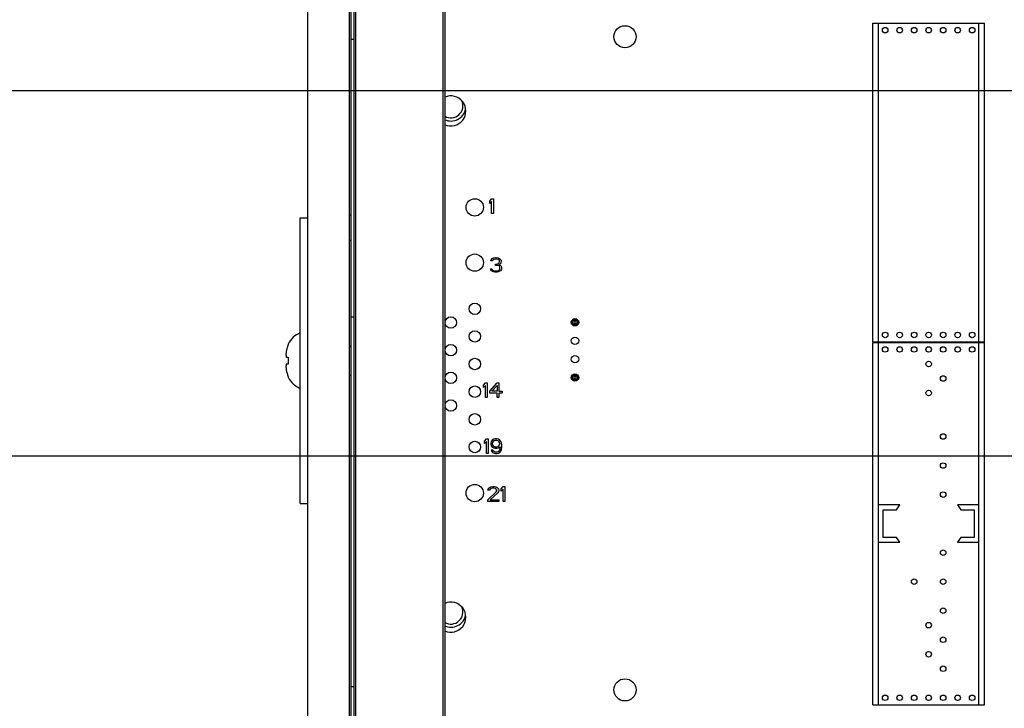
# Model space of a CAD drawing. Header units: inches. Extents: x 0 to 34, y 0 to 22.
# Tile 40 of 84: x 24.994 to 26.329, y 14.652 to 15.586. Entities that reach past the tile are written whole.
import ezdxf

# ---------------------------------------------------------------- set-up
doc = ezdxf.new("R2010")
doc.units = ezdxf.units.IN
doc.header["$LTSCALE"] = 1.87
doc.header["$MEASUREMENT"] = 0
doc.layers.get('0').update_dxf_attribs({"linetype": 'CONTINUOUS'})
doc.layers.add('COSMETIC', color=7, linetype='CONTINUOUS')
doc.layers.add('DIMENSIONS', color=7, linetype='CONTINUOUS')
doc.styles.get("Standard").update_dxf_attribs({"font": 'txt', "width": 0.8})
doc.dimstyles.new('DIMSTYLE_2', dxfattribs={"dimtxt": 0.125, "dimasz": 0.18, "dimexe": 0.18, "dimexo": 0.0625, "dimgap": 0.09, "dimtad": 0, "dimtih": 1, "dimtoh": 1, "dimlfac": 4, "dimzin": 4, "dimdsep": 46, "dimtxsty": 'STANDARD', "dimblk": '_FILLED', "dimblk1": '_FILLED', "dimblk2": '_FILLED', "dimcen": 0.09, "dimadec": 0, "dimazin": 0, "dimtp": 0.01, "dimtm": 0.01, "dimtfac": 1, "dimtofl": 0, "dimtmove": 0, "dimatfit": 3, "dimldrblk": '_FILLED', "dimfxl": 1, "dimtolj": 1, "dimtzin": 4, "dimarcsym": 0})

# ---------------------------------------------------------------- blocks, each defined once
blk = doc.blocks.new('_FILLED')
at = {"color": 0, "linetype": 'BYBLOCK'}
blk.add_solid([(0, 0), (-1, 0.1736), (-1, -0.1736)], dxfattribs=at)
blk = doc.blocks.new('*D7')
at = {"layer": 'DIMENSIONS', "color": 2, "linetype": 'CONTINUOUS'}
for p, q in [((24.6244, 14.5677), (24.6244, 14.9277)), ((25.4295, 14.5677), (24.4994, 14.5677)), ((25.3294, 14.2523), (24.4994, 14.2523)), ((24.6244, 14.2523), (24.6244, 13.8994)), ((24.6244, 13.8994), (24.4451, 13.8994))]:
    blk.add_line(p, q, dxfattribs=at)
at = {"layer": 'DIMENSIONS', "color": 2, "linetype": 'CONTINUOUS', "xscale": 0.18, "yscale": 0.18, "zscale": 0.18}
for p, rotation in [((24.6244, 14.5677), 270), ((24.6244, 14.2523), 90)]:
    blk.add_blockref('_FILLED', p, dxfattribs=dict(at, rotation=rotation))
at = {"layer": 'DIMENSIONS', "color": 2, "linetype": 'CONTINUOUS', "width": 0.8}
for s, p in [('1.26', (23.4576, 13.8369)), ('[', (23.9826, 13.8369)), ('32', (24.0826, 13.8369)), (']', (24.2826, 13.8369))]:
    blk.add_text(s, height=0.125, dxfattribs=at).set_placement(p)
blk = doc.blocks.new('*D22')
at = {"layer": 'DIMENSIONS', "color": 2, "linetype": 'CONTINUOUS'}
for p, q in [((24.6244, 16.7448), (24.443, 16.7448)), ((24.6244, 15.9948), (24.6244, 16.7448)), ((25.3219, 15.9948), (24.4994, 15.9948)), ((27.3126, 15.8929), (24.4994, 15.8929)), ((24.6244, 15.8929), (24.6244, 15.5329))]:
    blk.add_line(p, q, dxfattribs=at)
at = {"layer": 'DIMENSIONS', "color": 2, "linetype": 'CONTINUOUS', "xscale": 0.18, "yscale": 0.18, "zscale": 0.18}
for p, rotation in [((24.6244, 15.9948), 270), ((24.6244, 15.8929), 90)]:
    blk.add_blockref('_FILLED', p, dxfattribs=dict(at, rotation=rotation))
at = {"layer": 'DIMENSIONS', "color": 2, "linetype": 'CONTINUOUS', "width": 0.8}
for s, p in [('.41', (23.3555, 16.6823)), ('[', (23.7805, 16.6823)), ('10.4', (23.8805, 16.6823)), (']', (24.2805, 16.6823))]:
    blk.add_text(s, height=0.125, dxfattribs=at).set_placement(p)
blk = doc.blocks.new('*D23')
at = {"layer": 'DIMENSIONS', "color": 2, "linetype": 'CONTINUOUS'}
for p, q in [((23.6944, 15.9948), (23.6944, 16.3548)), ((25.3219, 15.9948), (23.5694, 15.9948)), ((28.2511, 15.4895), (23.5694, 15.4895)), ((23.6944, 15.4895), (23.6944, 15.1295))]:
    blk.add_line(p, q, dxfattribs=at)
at = {"layer": 'DIMENSIONS', "color": 2, "linetype": 'CONTINUOUS', "xscale": 0.18, "yscale": 0.18, "zscale": 0.18}
for p, rotation in [((23.6944, 15.9948), 270), ((23.6944, 15.4895), 90)]:
    blk.add_blockref('_FILLED', p, dxfattribs=dict(at, rotation=rotation))
at = {"layer": 'DIMENSIONS', "color": 2, "linetype": 'CONTINUOUS', "width": 0.8}
for s, p in [('2.02', (23.3944, 15.798)), ('[', (23.3944, 15.6105)), ('51.3', (23.4944, 15.6105)), (']', (23.8944, 15.6105))]:
    blk.add_text(s, height=0.125, dxfattribs=at).set_placement(p)
blk = doc.blocks.new('*D24')
at = {"layer": 'DIMENSIONS', "color": 2, "linetype": 'CONTINUOUS'}
for p, q in [((22.9444, 15.9948), (22.9444, 16.3548)), ((25.3219, 15.9948), (22.8194, 15.9948)), ((28.2796, 14.9938), (22.8194, 14.9938)), ((22.9444, 14.9938), (22.9444, 14.6338))]:
    blk.add_line(p, q, dxfattribs=at)
at = {"layer": 'DIMENSIONS', "color": 2, "linetype": 'CONTINUOUS', "xscale": 0.18, "yscale": 0.18, "zscale": 0.18}
for p, rotation in [((22.9444, 15.9948), 270), ((22.9444, 14.9938), 90)]:
    blk.add_blockref('_FILLED', p, dxfattribs=dict(at, rotation=rotation))
at = {"layer": 'DIMENSIONS', "color": 2, "linetype": 'CONTINUOUS', "width": 0.8}
for s, p in [('4.00', (22.5944, 15.3653)), ('[', (22.5944, 15.1778)), (']', (23.1944, 15.1778)), ('101.7', (22.6944, 15.1778))]:
    blk.add_text(s, height=0.125, dxfattribs=at).set_placement(p)

msp = doc.modelspace()

# ---------------------------------------------------------------- linework, layer by layer
at = {"color": 7, "linetype": 'CONTINUOUS'}
for p, q in [((25.38437, 14.25233), (25.38437, 15.99483)), ((25.44062, 15.99483), (25.44062, 14.25233)), ((25.44687, 15.97133), (25.44687, 14.26833)), ((25.44937, 15.96883), (25.44937, 14.27083)), ((25.44312, 15.14326), (25.44312, 15.89833)), ((25.56787, 15.77933), (25.56787, 14.46533)), ((25.57037, 15.77668), (25.57037, 14.48209)), ((26.151, 15.1491), (26.151, 15.58119)), ((26.151, 15.58119), (26.30257, 15.58119)), ((26.15875, 15.1491), (26.15875, 15.58119)), ((26.29482, 15.1491), (26.29482, 15.58119)), ((26.30257, 15.1491), (26.30257, 15.58119)), ((25.44312, 15.55958), (25.44687, 15.55958)), ((25.37437, 14.92983), (25.37437, 15.31733)), ((25.37437, 15.31733), (25.38437, 15.31733)), ((25.44312, 15.32108), (25.44062, 15.32108)), ((25.44312, 15.28658), (25.44062, 15.28658)), ((25.44687, 15.18238), (25.44312, 15.18238)), ((25.74369, 15.17227), (25.74369, 15.17889)), ((25.74369, 15.17889), (25.7455, 15.17708)), ((25.74369, 15.17889), (25.75032, 15.17889)), ((25.7455, 15.17708), (25.7455, 15.17408)), ((25.7485, 15.17708), (25.7455, 15.17708)), ((25.7485, 15.17708), (25.75032, 15.17889)), ((25.7485, 15.17408), (25.7485, 15.17708)), ((25.75032, 15.17889), (25.75032, 15.17227)), ((25.74369, 15.17227), (25.7455, 15.17408)), ((25.75032, 15.17227), (25.74369, 15.17227)), ((25.7455, 15.17408), (25.7485, 15.17408)), ((25.75032, 15.17227), (25.7485, 15.17408)), ((26.151, 15.1491), (26.30257, 15.1491)), ((26.151, 14.65698), (26.151, 15.14812)), ((26.151, 15.14812), (26.30257, 15.14812)), ((26.15875, 14.65698), (26.15875, 15.14812)), ((26.29482, 14.65698), (26.29482, 15.14812)), ((26.30257, 14.65698), (26.30257, 15.14812)), ((25.35806, 15.14602), (25.35806, 15.14555)), ((25.44062, 15.14326), (25.44343, 15.14326)), ((25.44343, 15.10389), (25.44343, 15.14326)), ((25.35537, 15.12843), (25.35806, 15.12814)), ((25.35806, 15.12814), (25.35806, 15.11901)), ((25.35806, 15.11901), (25.35537, 15.11872)), ((25.35806, 15.1016), (25.35806, 15.10114)), ((25.44062, 15.10389), (25.44343, 15.10389)), ((25.44312, 14.34883), (25.44312, 15.10389)), ((25.74369, 15.09727), (25.74369, 15.10389)), ((25.74369, 15.10389), (25.7455, 15.10208)), ((25.74369, 15.10389), (25.75032, 15.10389)), ((25.74369, 15.09727), (25.7455, 15.09908)), ((25.75032, 15.09727), (25.74369, 15.09727)), ((25.7455, 15.10208), (25.7455, 15.09908)), ((25.7485, 15.10208), (25.7455, 15.10208)), ((25.7455, 15.09908), (25.7485, 15.09908)), ((25.7485, 15.10208), (25.75032, 15.10389)), ((25.7485, 15.09908), (25.7485, 15.10208)), ((25.75032, 15.09727), (25.7485, 15.09908)), ((25.75032, 15.10389), (25.75032, 15.09727)), ((25.37437, 14.92983), (25.38437, 14.92983)), ((26.18775, 14.9278), (26.15875, 14.9278)), ((26.16487, 14.8838), (26.16487, 14.9213)), ((26.16487, 14.9213), (26.18325, 14.9213)), ((26.18325, 14.9213), (26.18775, 14.9278)), ((26.26582, 14.9278), (26.27032, 14.9213)), ((26.29482, 14.9278), (26.26582, 14.9278)), ((26.27032, 14.9213), (26.2887, 14.9213)), ((26.2887, 14.9213), (26.2887, 14.8838)), ((26.18325, 14.8838), (26.16487, 14.8838)), ((26.18775, 14.8773), (26.18325, 14.8838)), ((26.27032, 14.8838), (26.26582, 14.8773)), ((26.2887, 14.8838), (26.27032, 14.8838)), ((26.15875, 14.8773), (26.18775, 14.8773)), ((26.26582, 14.8773), (26.29482, 14.8773)), ((25.44312, 14.68183), (25.44687, 14.68183)), ((26.151, 14.65698), (26.30257, 14.65698))]:
    msp.add_line(p, q, dxfattribs=at)
for centre, radius in [((25.81478, 15.56284), 0.015), ((26.16773, 15.57184), 0.00375), ((26.18741, 15.57184), 0.00375), ((26.2071, 15.57184), 0.00375), ((26.22678, 15.57184), 0.00375), ((26.24647, 15.57184), 0.00375), ((26.26615, 15.57184), 0.00375), ((26.28584, 15.57184), 0.00375), ((25.61105, 15.33147), 0.01175), ((25.61105, 15.25647), 0.01175), ((25.61105, 15.19397), 0.00775), ((25.57855, 15.17522), 0.00775), ((25.747, 15.17558), 0.005), ((25.61105, 15.15647), 0.00775), ((26.16773, 15.15845), 0.00375), ((26.18741, 15.15845), 0.00375), ((26.2071, 15.15845), 0.00375), ((26.22678, 15.15845), 0.00375), ((26.24647, 15.15845), 0.00375), ((26.26615, 15.15845), 0.00375), ((26.28584, 15.15845), 0.00375), ((25.747, 15.15058), 0.005), ((25.57855, 15.13772), 0.00775), ((26.16773, 15.13877), 0.00375), ((26.18741, 15.13877), 0.00375), ((26.2071, 15.13877), 0.00375), ((26.22678, 15.13877), 0.00375), ((26.24647, 15.13877), 0.00375), ((26.26615, 15.13877), 0.00375), ((26.28584, 15.13877), 0.00375), ((25.61105, 15.11897), 0.00775), ((25.747, 15.12558), 0.005), ((26.22678, 15.11908), 0.00375), ((25.57855, 15.10022), 0.00775), ((25.747, 15.10058), 0.005), ((26.24647, 15.0994), 0.00375), ((25.61105, 15.08147), 0.00775), ((26.22678, 15.07971), 0.00375), ((25.57855, 15.06272), 0.00775), ((25.61105, 15.04397), 0.00775), ((25.61105, 15.00647), 0.00775), ((26.24647, 15.02066), 0.00375), ((26.24647, 14.98129), 0.00375), ((25.61105, 14.94397), 0.01175), ((26.24647, 14.94192), 0.00375), ((26.24647, 14.86318), 0.00375), ((26.2071, 14.82381), 0.00375), ((26.24647, 14.82381), 0.00375), ((26.24647, 14.78444), 0.00375), ((26.22678, 14.76475), 0.00375), ((26.24647, 14.74507), 0.00375), ((26.22678, 14.72538), 0.00375), ((26.24647, 14.7057), 0.00375), ((25.81478, 14.67709), 0.015), ((26.16773, 14.66633), 0.00375), ((26.18741, 14.66633), 0.00375), ((26.2071, 14.66633), 0.00375), ((26.22678, 14.66633), 0.00375), ((26.24647, 14.66633), 0.00375), ((26.26615, 14.66633), 0.00375), ((26.28584, 14.66633), 0.00375)]:
    msp.add_circle(centre, radius, dxfattribs=at)
for centre, radius, start, end in [((25.57855, 15.46222), 0.02038, 245.99983, 114.00017), ((25.57864, 15.46908), 0.01628, 239.40668, 25.50893), ((25.57864, 15.46908), 0.0205, 246.2017, 346.86716), ((25.38437, 15.13403), 0.02892, 110.2425, 155.50545), ((25.38437, 15.11312), 0.02892, 204.49455, 249.7575), ((25.57855, 14.77572), 0.02038, 245.99983, 114.00017), ((25.57862, 14.78258), 0.01628, 239.48992, 25.61479), ((25.57862, 14.78258), 0.0205, 246.26364, 347.00219)]:
    msp.add_arc(centre, radius, start, end, dxfattribs=at)
for points, knots in [([(25.35512, 15.13477), (25.35512, 15.13477), (25.35511, 15.13463), (25.35509, 15.1345), (25.35507, 15.13436)], [0, 0, 0, 0, 0.0278006, 1, 1, 1, 1]), ([(25.35806, 15.14555), (25.35789, 15.14517), (25.35757, 15.14441), (25.35714, 15.14325), (25.35689, 15.14246), (25.35677, 15.14206)], [0, 0, 0, 0, 0.3321579, 0.6654565, 1, 1, 1, 1]), ([(25.35495, 15.13309), (25.35495, 15.13308), (25.35493, 15.13291), (25.35492, 15.13273), (25.3549, 15.13256)], [0, 0, 0, 0, 0.0198334, 1, 1, 1, 1]), ([(25.35495, 15.13045), (25.35495, 15.13045), (25.35496, 15.13038), (25.35497, 15.1303), (25.35498, 15.13023)], [0, 0, 0, 0, 0.0266587, 1, 1, 1, 1]), ([(25.35503, 15.13393), (25.35503, 15.13392), (25.35501, 15.13377), (25.35499, 15.13362), (25.35498, 15.13347)], [0, 0, 0, 0, 0.0268807, 1, 1, 1, 1]), ([(25.35503, 15.12996), (25.35503, 15.12996), (25.35504, 15.12987), (25.35506, 15.12978), (25.35507, 15.1297)], [0, 0, 0, 0, 0.0276273, 1, 1, 1, 1]), ([(25.35512, 15.12946), (25.35512, 15.12946), (25.35514, 15.12935), (25.35517, 15.12925), (25.35519, 15.12915)], [0, 0, 0, 0, 0.0218044, 1, 1, 1, 1]), ([(25.35491, 15.11644), (25.3549, 15.11638), (25.35489, 15.11632), (25.35489, 15.11625), (25.35488, 15.11624)], [0, 0, 0, 0, 0.8721194, 1, 1, 1, 1]), ([(25.35499, 15.11699), (25.35498, 15.11692), (25.35497, 15.11684), (25.35495, 15.11676), (25.35495, 15.11675)], [0, 0, 0, 0, 0.8286247, 1, 1, 1, 1]), ([(25.35495, 15.11407), (25.35495, 15.11407), (25.35496, 15.11394), (25.35497, 15.11381), (25.35498, 15.11368)], [0, 0, 0, 0, 0.0268283, 1, 1, 1, 1]), ([(25.35503, 15.11323), (25.35503, 15.11322), (25.35504, 15.11308), (25.35506, 15.11293), (25.35507, 15.11279)], [0, 0, 0, 0, 0.027818, 1, 1, 1, 1]), ([(25.35509, 15.11751), (25.35507, 15.11744), (25.35505, 15.11735), (25.35504, 15.11726), (25.35504, 15.11725)], [0, 0, 0, 0, 0.8250694, 1, 1, 1, 1]), ([(25.35512, 15.11238), (25.35512, 15.11238), (25.35514, 15.1122), (25.35517, 15.11203), (25.35519, 15.11186)], [0, 0, 0, 0, 0.0219676, 1, 1, 1, 1]), ([(25.3552, 15.11805), (25.35518, 15.11796), (25.35516, 15.11786), (25.35514, 15.11776), (25.35513, 15.11774)], [0, 0, 0, 0, 0.8638433, 1, 1, 1, 1]), ([(25.35537, 15.11872), (25.35533, 15.11857), (25.35528, 15.11841), (25.35525, 15.11824), (25.35524, 15.11824)], [0, 0, 0, 0, 0.9465649, 1, 1, 1, 1]), ([(25.35677, 15.10509), (25.35689, 15.10469), (25.35714, 15.10391), (25.35757, 15.10274), (25.35789, 15.10198), (25.35806, 15.1016)], [0, 0, 0, 0, 0.3345435, 0.6678421, 1, 1, 1, 1])]:
    msp.add_open_spline(points, degree=3, knots=knots, dxfattribs=at)
for points in [[(25.35519, 15.13529), (25.35517, 15.13512), (25.35514, 15.13495), (25.35512, 15.13477)], [(25.35524, 15.13563), (25.35522, 15.13552), (25.3552, 15.13541), (25.35519, 15.13529)], [(25.35537, 15.1365), (25.35532, 15.13621), (25.35528, 15.13592), (25.35524, 15.13563)], [(25.35573, 15.13814), (25.3556, 15.1376), (25.35548, 15.13705), (25.35537, 15.1365)], [(25.35594, 15.13902), (25.35586, 15.13872), (25.35579, 15.13843), (25.35573, 15.13814)], [(25.35619, 15.13999), (25.3561, 15.13967), (25.35602, 15.13934), (25.35594, 15.13902)], [(25.35677, 15.14206), (25.35656, 15.14138), (25.35637, 15.14069), (25.35619, 15.13999)], [(25.35488, 15.13225), (25.35486, 15.13198), (25.35484, 15.1317), (25.35483, 15.13143)], [(25.35483, 15.13143), (25.35484, 15.13127), (25.35486, 15.1311), (25.35488, 15.13094)], [(25.3549, 15.13256), (25.3549, 15.13246), (25.35489, 15.13236), (25.35488, 15.13225)], [(25.35488, 15.13094), (25.35489, 15.13088), (25.3549, 15.13082), (25.3549, 15.13076)], [(25.3549, 15.13076), (25.35492, 15.13066), (25.35493, 15.13056), (25.35495, 15.13045)], [(25.35498, 15.13347), (25.35497, 15.13334), (25.35496, 15.13321), (25.35495, 15.13309)], [(25.35498, 15.13023), (25.355, 15.13014), (25.35501, 15.13005), (25.35503, 15.12996)], [(25.35507, 15.13436), (25.35506, 15.13422), (25.35504, 15.13407), (25.35503, 15.13393)], [(25.35507, 15.1297), (25.35509, 15.12962), (25.35511, 15.12954), (25.35512, 15.12946)], [(25.35519, 15.12915), (25.3552, 15.12908), (25.35522, 15.12901), (25.35524, 15.12895)], [(25.35524, 15.12895), (25.35528, 15.12878), (25.35532, 15.1286), (25.35537, 15.12843)], [(25.35488, 15.11624), (25.35486, 15.11607), (25.35485, 15.1159), (25.35483, 15.11573)], [(25.35483, 15.11573), (25.35484, 15.11545), (25.35486, 15.11518), (25.35488, 15.1149)], [(25.35488, 15.1149), (25.35489, 15.1148), (25.3549, 15.11469), (25.3549, 15.11459)], [(25.3549, 15.11459), (25.35492, 15.11442), (25.35493, 15.11424), (25.35495, 15.11407)], [(25.35495, 15.11675), (25.35494, 15.11665), (25.35492, 15.11654), (25.35491, 15.11644)], [(25.35498, 15.11368), (25.355, 15.11353), (25.35501, 15.11338), (25.35503, 15.11323)], [(25.35504, 15.11725), (25.35502, 15.11716), (25.355, 15.11707), (25.35499, 15.11699)], [(25.35507, 15.11279), (25.35509, 15.11265), (25.35511, 15.11252), (25.35512, 15.11238)], [(25.35513, 15.11774), (25.35512, 15.11767), (25.3551, 15.11759), (25.35509, 15.11751)], [(25.35519, 15.11186), (25.3552, 15.11175), (25.35522, 15.11163), (25.35524, 15.11152)], [(25.35524, 15.11824), (25.35523, 15.11817), (25.35521, 15.11811), (25.3552, 15.11805)], [(25.35524, 15.11152), (25.35528, 15.11123), (25.35532, 15.11094), (25.35537, 15.11065)], [(25.35537, 15.11065), (25.35548, 15.11011), (25.3556, 15.10956), (25.35573, 15.10901)], [(25.35573, 15.10901), (25.35579, 15.10872), (25.35586, 15.10843), (25.35594, 15.10814)], [(25.35594, 15.10814), (25.35602, 15.10781), (25.3561, 15.10749), (25.35619, 15.10716)], [(25.35619, 15.10716), (25.35637, 15.10647), (25.35656, 15.10578), (25.35677, 15.10509)]]:
    msp.add_open_spline(points, degree=3, dxfattribs=at)
at = {"layer": 'COSMETIC', "color": 7, "linetype": 'CONTINUOUS'}
for p, q in [((25.6313, 15.33999), (25.6338, 15.34297)), ((25.6313, 15.33658), (25.6313, 15.33999)), ((25.6338, 15.33956), (25.6313, 15.33658)), ((25.6338, 15.34297), (25.6363, 15.34297)), ((25.6338, 15.32297), (25.6338, 15.33956)), ((25.6363, 15.34297), (25.6363, 15.32297)), ((25.6363, 15.32297), (25.6338, 15.32297)), ((25.63272, 15.25878), (25.63314, 15.26049)), ((25.6348, 15.25878), (25.63272, 15.25878)), ((25.63314, 15.26049), (25.6348, 15.26219)), ((25.6348, 15.26219), (25.63647, 15.26304)), ((25.63564, 15.26006), (25.6348, 15.25878)), ((25.63689, 15.26091), (25.63564, 15.26006)), ((25.63647, 15.26304), (25.63939, 15.26347)), ((25.63897, 15.26134), (25.63689, 15.26091)), ((25.64064, 15.26134), (25.63897, 15.26134)), ((25.63939, 15.26347), (25.64022, 15.26347)), ((25.64022, 15.26347), (25.64314, 15.26304)), ((25.64272, 15.26091), (25.64064, 15.26134)), ((25.64064, 15.25453), (25.64314, 15.25538)), ((25.64397, 15.26006), (25.64272, 15.26091)), ((25.64314, 15.26304), (25.6448, 15.26219)), ((25.64314, 15.25538), (25.64397, 15.25623)), ((25.6448, 15.25878), (25.64397, 15.26006)), ((25.64397, 15.25623), (25.6448, 15.25793)), ((25.64564, 15.25496), (25.64397, 15.25368)), ((25.6448, 15.26219), (25.64647, 15.26049)), ((25.6448, 15.25793), (25.6448, 15.25878)), ((25.64647, 15.25623), (25.64564, 15.25496)), ((25.64647, 15.26049), (25.64689, 15.25878)), ((25.64689, 15.25793), (25.64647, 15.25623)), ((25.64689, 15.25878), (25.64689, 15.25793)), ((25.63272, 15.24687), (25.6323, 15.24815)), ((25.6323, 15.24815), (25.63439, 15.24815)), ((25.63355, 15.24559), (25.63272, 15.24687)), ((25.6348, 15.24474), (25.63355, 15.24559)), ((25.63439, 15.24815), (25.6348, 15.2473)), ((25.6348, 15.2473), (25.63564, 15.24644)), ((25.63647, 15.24389), (25.6348, 15.24474)), ((25.63564, 15.24644), (25.63647, 15.24602)), ((25.63647, 15.24602), (25.63855, 15.24559)), ((25.63814, 15.24347), (25.63647, 15.24389)), ((25.64147, 15.24347), (25.63814, 15.24347)), ((25.63855, 15.24559), (25.64105, 15.24559)), ((25.63897, 15.25283), (25.63897, 15.25453)), ((25.63897, 15.25453), (25.64064, 15.25453)), ((25.64064, 15.25283), (25.63897, 15.25283)), ((25.64314, 15.2524), (25.64064, 15.25283)), ((25.64105, 15.24559), (25.64314, 15.24602)), ((25.64314, 15.24389), (25.64147, 15.24347)), ((25.64439, 15.25155), (25.64314, 15.2524)), ((25.64314, 15.24602), (25.64397, 15.24644)), ((25.6448, 15.24474), (25.64314, 15.24389)), ((25.64397, 15.25368), (25.64605, 15.25283)), ((25.64397, 15.24644), (25.6448, 15.2473)), ((25.64522, 15.24985), (25.64439, 15.25155)), ((25.6448, 15.2473), (25.64522, 15.24815)), ((25.64605, 15.24559), (25.6448, 15.24474)), ((25.64522, 15.24815), (25.64522, 15.24985)), ((25.64605, 15.25283), (25.64689, 15.25155)), ((25.64689, 15.24687), (25.64605, 15.24559)), ((25.64689, 15.25155), (25.6473, 15.24985)), ((25.6473, 15.24815), (25.64689, 15.24687)), ((25.6473, 15.24985), (25.6473, 15.24815)), ((25.62305, 15.09049), (25.62555, 15.09347)), ((25.62305, 15.08708), (25.62305, 15.09049)), ((25.62555, 15.09006), (25.62305, 15.08708)), ((25.62555, 15.09347), (25.62805, 15.09347)), ((25.62555, 15.07347), (25.62555, 15.09006)), ((25.62805, 15.09347), (25.62805, 15.07347)), ((25.63139, 15.08198), (25.64139, 15.09347)), ((25.63139, 15.07942), (25.63139, 15.08198)), ((25.6343, 15.08198), (25.64139, 15.09006)), ((25.64139, 15.08198), (25.6343, 15.08198)), ((25.64139, 15.09347), (25.64389, 15.09347)), ((25.64139, 15.09006), (25.64139, 15.08198)), ((25.64389, 15.09347), (25.64389, 15.08198)), ((25.64389, 15.08198), (25.64805, 15.08198)), ((25.64805, 15.08198), (25.64805, 15.07942)), ((25.62805, 15.07347), (25.62555, 15.07347)), ((25.64139, 15.07942), (25.63139, 15.07942)), ((25.64139, 15.07347), (25.64139, 15.07942)), ((25.64389, 15.07347), (25.64139, 15.07347)), ((25.64389, 15.07942), (25.64389, 15.07347)), ((25.64805, 15.07942), (25.64389, 15.07942)), ((25.6243, 15.01449), (25.6268, 15.01747)), ((25.6243, 15.01108), (25.6243, 15.01449)), ((25.6268, 15.01747), (25.6293, 15.01747)), ((25.6293, 15.01747), (25.6293, 14.99747)), ((25.63472, 15.01576), (25.63347, 15.01406)), ((25.6368, 15.01704), (25.63472, 15.01576)), ((25.63722, 15.01491), (25.63597, 15.01406)), ((25.63889, 15.01747), (25.6368, 15.01704)), ((25.63847, 15.01534), (25.63722, 15.01491)), ((25.64139, 15.01534), (25.63847, 15.01534)), ((25.64097, 15.01747), (25.63889, 15.01747)), ((25.64305, 15.01704), (25.64097, 15.01747)), ((25.64264, 15.01491), (25.64139, 15.01534)), ((25.64389, 15.01406), (25.64264, 15.01491)), ((25.64514, 15.01576), (25.64305, 15.01704)), ((25.64639, 15.01406), (25.64514, 15.01576)), ((25.6268, 15.01406), (25.6243, 15.01108)), ((25.6268, 14.99747), (25.6268, 15.01406)), ((25.63347, 15.01406), (25.63264, 15.01193)), ((25.63264, 15.01193), (25.63264, 15.01023)), ((25.63264, 15.01023), (25.63347, 15.0081)), ((25.63347, 15.0081), (25.63472, 15.0064)), ((25.63347, 15.00215), (25.63389, 15.00087)), ((25.63555, 15.00215), (25.63347, 15.00215)), ((25.63389, 15.00087), (25.63514, 14.99917)), ((25.63514, 15.01278), (25.63472, 15.01151)), ((25.63472, 15.01151), (25.63472, 15.01066)), ((25.63472, 15.01066), (25.63514, 15.00938)), ((25.63472, 15.0064), (25.6368, 15.00513)), ((25.63597, 15.01406), (25.63514, 15.01278)), ((25.63514, 15.00938), (25.63597, 15.0081)), ((25.63639, 15.00087), (25.63555, 15.00215)), ((25.63597, 15.0081), (25.63722, 15.00725)), ((25.63764, 15.00002), (25.63639, 15.00087)), ((25.6368, 15.00513), (25.63889, 15.0047)), ((25.63722, 15.00725), (25.63847, 15.00683)), ((25.63847, 15.00683), (25.64139, 15.00683)), ((25.63889, 15.0047), (25.64097, 15.0047)), ((25.64097, 15.0047), (25.64305, 15.00513)), ((25.64139, 15.00683), (25.64264, 15.00725)), ((25.64264, 15.00725), (25.64389, 15.0081)), ((25.64389, 15.00087), (25.64264, 15.00002)), ((25.64305, 15.00513), (25.64555, 15.00683)), ((25.64472, 15.01278), (25.64389, 15.01406)), ((25.64389, 15.0081), (25.64472, 15.00938)), ((25.64472, 15.00215), (25.64389, 15.00087)), ((25.64514, 15.01151), (25.64472, 15.01278)), ((25.64472, 15.00938), (25.64514, 15.01066)), ((25.64514, 15.00342), (25.64472, 15.00215)), ((25.64514, 15.01066), (25.64514, 15.01151)), ((25.64555, 15.00598), (25.64514, 15.00342)), ((25.64514, 14.99917), (25.64639, 15.00087)), ((25.64555, 15.00683), (25.64555, 15.00598)), ((25.64722, 15.01193), (25.64639, 15.01406)), ((25.64639, 15.00087), (25.64722, 15.003)), ((25.64764, 15.00896), (25.64722, 15.01193)), ((25.64722, 15.003), (25.64764, 15.00598)), ((25.64764, 15.00598), (25.64764, 15.00896)), ((25.6293, 14.99747), (25.6268, 14.99747)), ((25.63514, 14.99917), (25.63722, 14.99789)), ((25.63722, 14.99789), (25.6393, 14.99747)), ((25.63889, 14.99959), (25.63764, 15.00002)), ((25.64139, 14.99959), (25.63889, 14.99959)), ((25.6393, 14.99747), (25.64097, 14.99747)), ((25.64097, 14.99747), (25.64305, 14.99789)), ((25.64264, 15.00002), (25.64139, 14.99959)), ((25.64305, 14.99789), (25.64514, 14.99917)), ((25.62897, 14.94803), (25.62939, 14.94974)), ((25.63105, 14.94803), (25.62897, 14.94803)), ((25.62939, 14.94974), (25.63105, 14.95144)), ((25.63105, 14.95144), (25.63272, 14.95229)), ((25.63189, 14.94931), (25.63105, 14.94803)), ((25.63314, 14.95016), (25.63189, 14.94931)), ((25.63272, 14.95229), (25.63564, 14.95272)), ((25.63522, 14.95059), (25.63314, 14.95016)), ((25.63689, 14.95059), (25.63522, 14.95059)), ((25.63564, 14.95272), (25.6373, 14.95272)), ((25.63897, 14.95016), (25.63689, 14.95059)), ((25.6373, 14.95272), (25.6398, 14.95229)), ((25.64022, 14.94931), (25.63897, 14.95016)), ((25.6398, 14.95229), (25.64147, 14.95144)), ((25.64105, 14.94803), (25.64022, 14.94931)), ((25.64105, 14.94718), (25.64105, 14.94803)), ((25.64147, 14.95144), (25.64314, 14.94974)), ((25.64314, 14.94974), (25.64355, 14.94803)), ((25.64355, 14.94803), (25.64355, 14.94718)), ((25.64689, 14.94974), (25.64939, 14.95272)), ((25.64689, 14.94633), (25.64689, 14.94974)), ((25.64939, 14.94931), (25.64689, 14.94633)), ((25.64939, 14.95272), (25.65189, 14.95272)), ((25.64939, 14.93272), (25.64939, 14.94931)), ((25.65189, 14.95272), (25.65189, 14.93272)), ((25.62855, 14.93484), (25.64022, 14.94548)), ((25.62855, 14.93272), (25.62855, 14.93484)), ((25.6423, 14.94421), (25.63189, 14.93484)), ((25.63189, 14.93484), (25.64355, 14.93484)), ((25.64022, 14.94548), (25.64105, 14.94718)), ((25.64314, 14.94548), (25.6423, 14.94421)), ((25.64355, 14.94718), (25.64314, 14.94548)), ((25.64355, 14.93484), (25.64355, 14.93272)), ((25.64355, 14.93272), (25.62855, 14.93272)), ((25.65189, 14.93272), (25.64939, 14.93272))]:
    msp.add_line(p, q, dxfattribs=at)

# ---------------------------------------------------------------- dimensions: what is measured, and where the dimension line sits
at = {"layer": 'DIMENSIONS', "color": 2, "linetype": 'CONTINUOUS'}
for base, p1, p2, angle, picture, middle in [((24.62437, 15.99483), (27.31259, 15.8929), (25.32187, 15.99483), 90, '*D22', (23.86796, 16.74483)), ((22.94437, 14.9938), (25.32187, 15.99483), (28.27959, 14.9938), 270, '*D24', (22.94437, 15.33405)), ((23.69437, 15.48955), (25.32187, 15.99483), (28.25111, 15.48955), 270, '*D23', (23.69437, 15.76672)), ((24.62437, 14.25233), (25.42953, 14.56772), (25.32937, 14.25233), 270, '*D7', (23.92006, 13.89937))]:
    dim = msp.add_linear_dim(base=base, p1=p1, p2=p2, angle=angle, dimstyle='DIMSTYLE_2', dxfattribs=at)
    dim.commit()
    dim.dimension.update_dxf_attribs({"geometry": picture, "text_midpoint": middle, "dimtype": 160})

doc.saveas('drawing.dxf')
